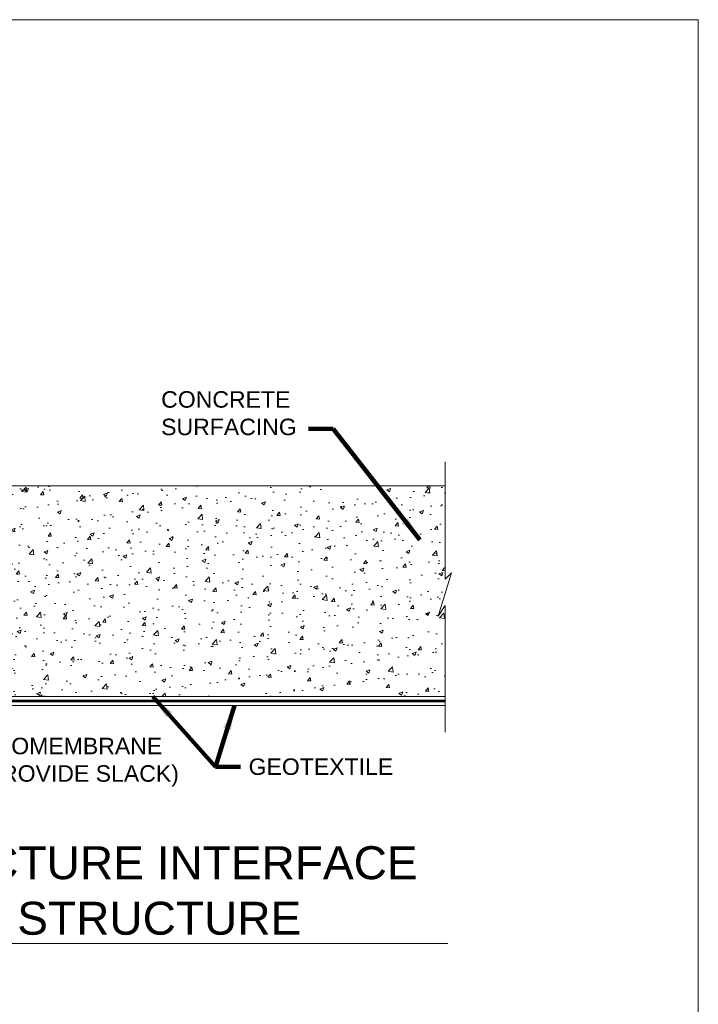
# Model space of a CAD drawing. Header units: inches. Extents: x -1135 to -511, y 39 to 358.
# Tile 24 of 26: x -683 to -621, y 196 to 285. Entities that reach past the tile are written whole.
import ezdxf
from ezdxf.enums import TextEntityAlignment as Align

# ---------------------------------------------------------------- set-up
doc = ezdxf.new("R2010")
doc.units = ezdxf.units.IN
doc.header["$MEASUREMENT"] = 0
for name, color, linetype, lineweight in [('C-Detl-Grph-Wt 0', 4, 'Continuous', 0), ('G-ANNO-DIMS', 7, 'Continuous', 0), ('G-ANNO-MASK', 16, 'Continuous', 0), ('G-ANNO-NOTE', 4, 'Continuous', 30), ('G-ANNO-PATT', 250, 'Continuous', 0)]:
    doc.layers.add(name, color=color, linetype=linetype, lineweight=lineweight)
doc.layers.add('G-ANNO-NPLT', color=1, linetype='Continuous', lineweight=0, plot=False)
doc.styles.add("AEC_AC_44Text-LeftTop_1_1'", font='arial.ttf', dxfattribs={"height": 1.5})
doc.styles.add('Arial', font='arial.ttf')
doc.styles.add('Style-Arial', font='arial.ttf')
doc.dimstyles.new("AEC_AC_44_Notes_1_1'", dxfattribs={"dimtxt": 1.5, "dimasz": 2.25, "dimexe": 0.75, "dimexo": 0.75, "dimgap": 0.75, "dimtad": 1, "dimjust": 1, "dimdec": 3, "dimzin": 15, "dimdsep": 46, "dimlunit": 5, "dimtxsty": "AEC_AC_44Text-LeftTop_1_1'", "dimblk": 'NONE', "dimcen": 0.09, "dimclrd": 256, "dimclre": 256, "dimazin": 2, "dimtfac": 0.7, "dimtdec": 3, "dimtmove": 1, "dimatfit": 1, "dimfxl": 1, "dimfrac": 1, "dimtolj": 1, "dimtzin": 15, "dimlwd": 30, "dimlwe": 30, "dimarcsym": 0})

# ---------------------------------------------------------------- blocks, each defined once
blk = doc.blocks.new('_None')
blk = doc.blocks.new('*U73')
at = {"color": 5}
blk.add_line((0, 0), (6.5588, 0), dxfattribs=at)
blk.add_lwpolyline([(-0.75, 0), (-1.5, 0)], dxfattribs=at)
blk.add_circle((-0.375, 0), 0.375, dxfattribs=at)
at = {"style": 'Arial'}
blk.add_text('SCALE:', height=0.125, dxfattribs=at).set_placement((0.0614, -0.0625), align=Align.TOP_LEFT)
blk.add_attdef('TITLE', text='', height=0.25, dxfattribs=at).set_placement((0.0614, 0.0625), align=Align.BOTTOM_LEFT)
for tag, p, height in [('REFDETL_001', (-0.9874, 0.0646), 0.125), ('DETAIL_001', (-0.6073, -0.125), 0.25), ('DWGREF_001', (-1.2397, -0.1896), 0.125)]:
    blk.add_attdef(tag, p, '', height=height, dxfattribs=at)
blk.add_attdef('SCALE', text='', height=0.125, dxfattribs=at).set_placement((0.7489, -0.0625), align=Align.TOP_LEFT)

msp = doc.modelspace()

# ---------------------------------------------------------------- hatches: boundary and pattern name
at = {"layer": 'G-ANNO-PATT'}
h = msp.add_hatch(dxfattribs=at)
h.set_pattern_fill('AR-CONC', color=256, scale=0.5)
h.set_pattern_definition([(50, (-667.0517, 244.4088), (3.5863, -0.31376), [0.375, -4.125]), (355, (-667.0517, 244.4088), (-0.69376, 3.76096), [0.3, -3.3]), (100.4514, (-666.753, 244.3826), (2.89254, 3.4472), [0.3187, -3.5057]), (46.184, (-667.0517, 245.409), (5.3362, -0.8276), [0.5625, -6.1875]), (96.636, (-666.607, 245.34), (4.6733, 4.8706), [0.47805, -5.25857]), (351.184, (-667.052, 245.409), (4.6733, 4.8706), [0.45, -4.95]), (21, (-666.5517, 245.1588), (2.98454, -2.0131), [0.375, -4.125]), (326, (-666.5517, 245.1588), (1.21658, 3.62575), [0.3, -3.3]), (71.4514, (-666.303, 244.991), (4.2011, 1.61266), [0.3187, -3.5057]), (37.5, (-667.0517, 244.4088), (0.0608, 1.66447), [0, -3.26, 0, -3.35, 0, -3.3125]), (7.5, (-667.0517, 244.4088), (1.31535, 1.97206), [0, -1.91, 0, -3.185, 0, -1.2625]), (327.5, (-668.1667, 244.4088), (2.669112, -0.112774), [0, -1.25, 0, -3.9, 0, -5.175]), (317.5, (-668.6667, 244.4088), (2.91593, 0.50052), [0, -1.625, 0, -2.59, 0, -3.675])])
h.paths.add_polyline_path([(-643.87529, 242.71914), (-710.54524, 242.71914), (-710.54524, 223.5319), (-643.87529, 223.5319), (-643.87529, 231.81969), (-644.50027, 230.8378), (-643.30582, 234.80818), (-643.87529, 234.22286)])

# ---------------------------------------------------------------- linework, layer by layer
at = {"layer": 'C-Detl-Grph-Wt 0', "ltscale": 0.022277}
msp.add_line((-643.87529, 242.71914, 0.00019), (-714.14285, 242.71914, 0.00019), dxfattribs=at)
at = {"layer": 'G-ANNO-MASK'}
for p, q in [((-643.87529, 244.88495, 0.00019), (-643.87529, 234.22286, 0.00019)), ((-643.87529, 231.81969, 0.00019), (-643.87529, 220.29321, 0.00019)), ((-713.73817, 223.5319, 0.00019), (-643.87529, 223.5319, 0.00019)), ((-714.14285, 222.73211, 0.00038), (-643.87529, 222.73211, 0.00019))]:
    msp.add_line(p, q, dxfattribs=at)
at = {"layer": 'G-ANNO-MASK', "ltscale": 0.022277}
for p, q in [((-713.7815, 223.19863), (-643.87529, 223.19863)), ((-713.77556, 223.06539), (-643.87529, 223.06539))]:
    msp.add_line(p, q, dxfattribs=at)
at = {"layer": 'G-ANNO-MASK', "elevation": 0.00019, "flags": 128}
msp.add_lwpolyline([(-643.87529, 231.81969), (-644.50027, 230.8378), (-643.30582, 234.80818), (-643.87529, 234.22286)], dxfattribs=at)
at = {"layer": 'G-ANNO-NPLT'}
msp.add_3dface([(-620.8441, 285.13311, -3.51772), (-980.8441, 285.13311, -3.51772), (-980.8441, 39.13311, -3.51772), (-620.8441, 39.13311, -3.51772)], dxfattribs=at)
at = {"layer": 'G-ANNO-PATT', "ltscale": 0.022277, "const_width": 0.133}
msp.add_lwpolyline([(-713.77478, 223.13044), (-643.87529, 223.13263)], dxfattribs=at)

# ---------------------------------------------------------------- block references
at = {"layer": 'G-ANNO-DIMS'}
ref = msp.add_blockref('*U73', (-722.33763, 201.06013), dxfattribs=dict(at, xscale=12.00000000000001, yscale=12.00000000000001, zscale=12.00000000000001))
ref.add_attrib('SCALE', 'NTS', dxfattribs={"layer": '0', "height": 1.5, "style": 'Arial'}).set_placement((-713.3508, 200.31013), align=Align.TOP_LEFT)
ref.add_attrib('TITLE_001', 'CONCRETE STRUCTURE INTERFACE', (-721.80897, 206.91226), dxfattribs={"layer": '0', "height": 3, "style": 'Arial'})
ref.add_attrib('DETAIL_001', 'K14', (-730.61832, 199.554), dxfattribs={"layer": '0', "height": 3, "style": 'Arial'})
ref.add_attrib('REFDETL_001', 'K11', (-734.99322, 201.81013), dxfattribs={"layer": '0', "height": 1.5, "style": 'Arial'})
ref.add_attrib('DWGREF_001', 'CD.01', (-737.20434, 198.78436), dxfattribs={"layer": '0', "height": 1.5, "style": 'Arial'})
ref.add_attrib('TITLE_002', 'DETAIL - EXISTING STRUCTURE', (-721.92357, 201.8611), dxfattribs={"layer": '0', "height": 3, "style": 'Arial'})

# ---------------------------------------------------------------- texts
at = {"layer": 'G-ANNO-NOTE', "char_height": 1.5, "style": 'Style-Arial'}
for s, insert, attachment_point in [('CONCRETE\\PSURFACING', (-669.71211, 247.30213, 0.00058), 7), ('GEOMEMBRANE\\P(PROVIDE SLACK)', (-686.37897, 215.33244, 0.00058), 7), ('GEOTEXTILE', (-661.75597, 217.1434, 0.00019), 4)]:
    msp.add_mtext(s, dxfattribs=dict(at, insert=insert, attachment_point=attachment_point))

# ---------------------------------------------------------------- leaders
at = {"layer": 'G-ANNO-NOTE', "annotation_type": 0, "has_hookline": 1}
for points, hookline_direction, text_width in [([(-646.17652, 237.78824, 0.00058), (-654.05437, 247.89889, 0.00058), (-656.30437, 247.89889, 0.00058)], 1, 12.11562), ([(-691.80312, 223.19863, 0.00058), (-689.37897, 219.05062, 0.00058), (-687.12897, 219.05062, 0.00058)], 0, 18.07879), ([(-670.47021, 223.5319, 0.00019), (-664.75597, 217.1434, 0.00019), (-662.50597, 217.1434, 0.00019)], 0, 12.93417)]:
    msp.add_leader(points, dimstyle="AEC_AC_44_Notes_1_1'", override={"dimtad": 0, "dimclrd": 0, "dimlwd": 65534}, dxfattribs=dict(at, hookline_direction=hookline_direction, text_width=text_width))
at = {"layer": 'G-ANNO-NOTE'}
msp.add_leader([(-663.0523, 222.73211, 0.00019), (-664.75597, 217.1434, 0.00019)], dimstyle="AEC_AC_44_Notes_1_1'", override={"dimclrd": 0, "dimlwd": 65534}, dxfattribs=at)

doc.saveas('drawing.dxf')
